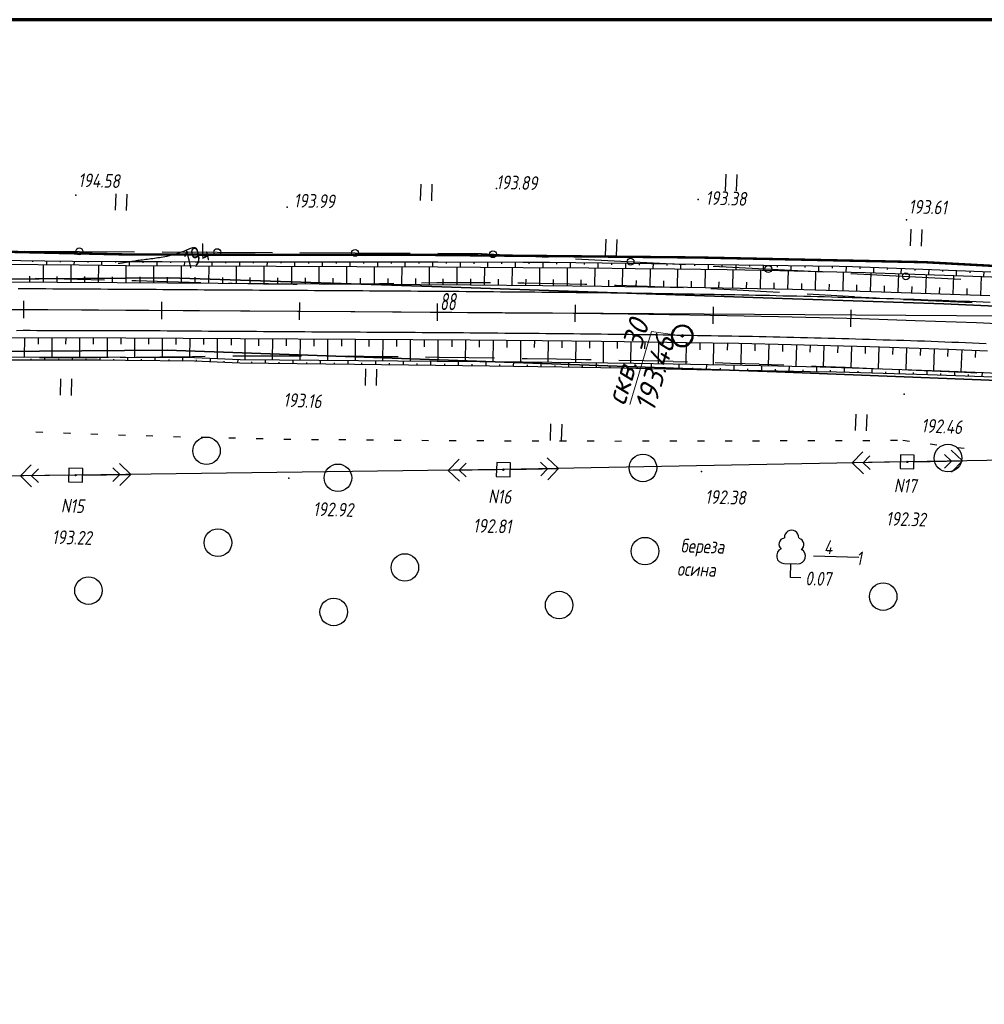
# Model space of a CAD drawing. Header units: millimetres. Extents: x 1808 to 2912, y -1045 to 155.
# Tile 40 of 43: x 2450 to 2590, y 12 to 155. Entities that reach past the tile are written whole.
import ezdxf

# ---------------------------------------------------------------- set-up
doc = ezdxf.new("R2010")
doc.units = ezdxf.units.MM
doc.linetypes.add('CONTI', pattern=[0])
for name, color, linetype, lineweight in [('10', 1, 'Continuous', 35), ('геология', 7, 'Continuous', 20), ('КОПИЯ_ОСЬ_13_ОТКОСЫ', 7, 'Continuous', 30), ('КОПИЯ_ОСЬ_ГРАНИЦЫ_ПОЛОС', 7, 'Continuous', 30), ('ОСЬ_ВЕРХ_ПОКРЫТИЯ_ГРАНИЦЫ_ПОЛОС', 7, 'Continuous', 30), ('ОСЬ_ВЕРХ_ПОКРЫТИЯ_ОСЬ', 1, 'Continuous', 30)]:
    doc.layers.add(name, color=color, linetype=linetype, lineweight=lineweight)
for name, color, linetype in [('_Оформление', 7, 'Continuous'), ('_Ростелеком', 6, 'Continuous'), ('GOR_BDEFAULT', 212, 'CONTI'), ('NAD_MDEFAULT', 7, 'CONTI'), ('PI_OTDEFAULT', 172, 'CONTI'), ('PI_TTDEFAULT', 5, 'CONTI'), ('PLN_O', 7, 'CONTI'), ('SIT_LDEFAULT', 7, 'CONTI'), ('USLZNDEFAULT', 7, 'CONTI'), ('ZAPSKDEFAULT', 7, 'CONTI'), ('КОПИЯ_ОСЬ_ТАНГЕНСЫ', 1, 'Continuous'), ('ОСЬ_ВЕРХ_ПОКРЫТИЯ_ПИКЕТЫ', 1, 'Continuous')]:
    doc.layers.add(name, color=color, linetype=linetype)
doc.styles.add('eskd', font='isocpeur.ttf', dxfattribs={"width": 1.2, "height": 2})
doc.styles.add('SHRFT', font='isocpeui.ttf')
doc.styles.get("Standard").update_dxf_attribs({"font": 'isocpeui.ttf'})
doc.styles.add('ГОСТ', font='isocpeur.ttf', dxfattribs={"height": 4})
doc.linetypes.add('Связь', pattern='A,12.5,[130,ltypeshp.shx,S=1,R=-30,X=0,Y=0.9],1,[130,ltypeshp.shx,S=1,R=-30,X=0,Y=0.9],1,[130,ltypeshp.shx,S=1,R=-30,X=0,Y=0.9],4.5', length=19)

# ---------------------------------------------------------------- blocks, each defined once
blk = doc.blocks.new('BL_2011')
at = {"color": 0}
for p, q in [((0, 0), (0, 2.4)), ((1.6, 0), (1.6, 2.4))]:
    blk.add_line(p, q, dxfattribs=at)
blk = doc.blocks.new('BL_2004')
at = {"color": 0}
blk.add_circle((0, 0), 2, dxfattribs=at)
blk = doc.blocks.new('BL_27')
at = {"color": 0}
for p, q in [((1, 1), (-1, 1)), ((-1, 1), (-1, -1)), ((1, -1), (1, 1)), ((-1, -1), (1, -1))]:
    blk.add_line(p, q, dxfattribs=at)
blk.add_circle((0, 0), 0.1, dxfattribs=at)
blk = doc.blocks.new('BL_104')
at = {"color": 0}
for p, q in [((-0.9, 2), (0.9, 2)), ((0, 0), (0, 2)), ((1.5, 0), (0, 0))]:
    blk.add_line(p, q, dxfattribs=at)
for centre, radius, start, end in [((0, 5.8), 1.04, 358, 185), ((-0.94, 4.8), 0.88, 100, 235), ((0.94, 4.8), 0.88, 305, 80), ((-1, 3.1), 1.1, 115, 270), ((1, 3.1), 1.1, 270, 65)]:
    blk.add_arc(centre, radius, start, end, dxfattribs=at)

msp = doc.modelspace()

# ---------------------------------------------------------------- linework, layer by layer
at = {"layer": '10'}
for points in [[(2838.21, 86.88), (2745.67, 109.1), (2745.67, 109.1), (2640.78, 121.01), (2613.56, 122.06), (2610.59, 112.93), (2583.82, 114.12), (2560.41, 114.91), (2510.96, 116.58), (2471.52, 117.9), (2421, 117.52), (2418.49, 127.19), (2382.69, 127.33), (2304.69, 117.93)], [(2833.66, 67.69), (2735.09, 89.85), (2647.18, 100.83), (2559.51, 104.27), (2471.14, 107.41), (2378.38, 106.69), (2305.8, 97.11), (2295.2, 94.28), (2295.2, 94.28), (2255.3, 73.82), (2141.58, 24.66), (2035.75, -24.69), (1963.91, -74.64), (1919.51, -105.48), (1907.46, -118.26)], [(1907.46, -118.26), (1919.51, -105.48), (1963.91, -74.64), (2035.75, -24.69), (2141.58, 24.66), (2255.3, 73.82), (2295.2, 94.28), (2295.2, 94.28), (2305.8, 97.11), (2378.38, 106.69), (2471.14, 107.41), (2559.51, 104.27), (2647.18, 100.83), (2735.09, 89.85), (2833.66, 67.69)]]:
    msp.add_lwpolyline(points, dxfattribs=at)
at = {"layer": '_Оформление', "lineweight": 70, "ltscale": 200}
msp.add_lwpolyline([(2884.31, 155.37), (1844.1, 155.37), (1844.1, -130.51), (2884.31, -130.51)], close=True, dxfattribs=at)
at = {"layer": '_Ростелеком', "color": 5, "linetype": 'Связь', "const_width": 0.35}
msp.add_lwpolyline([(2837.68, 84.64), (2834.63, 85.71), (2801.14, 93.37), (2762.9, 101.54), (2731.91, 107.29), (2705.65, 111.68), (2677.61, 115.64), (2646.02, 118.91), (2627.94, 118.96), (2612.39, 118.47), (2581.01, 120.17), (2548.18, 120.85), (2509.84, 121.22), (2465.65, 121.28), (2419.75, 122.31), (2397.34, 125.2), (2371.04, 123.46), (2348.12, 120.89), (2321.15, 116.52)], dxfattribs=at)
at = {"layer": 'GOR_BDEFAULT', "color": 212, "elevation": 194, "flags": 128}
msp.add_lwpolyline([(2474.95, 122.32), (2474.37, 122.09), (2473.84, 121.88), (2473.35, 121.69), (2472.9, 121.53), (2472.48, 121.4), (2472.1, 121.28), (2471.74, 121.18), (2471.41, 121.09), (2471.11, 121.01), (2470.82, 120.95), (2470.54, 120.9), (2470.28, 120.85), (2470.03, 120.81), (2469.78, 120.78), (2469.54, 120.75), (2469.29, 120.71), (2469.04, 120.68), (2468.79, 120.65), (2468.55, 120.61), (2468.3, 120.58), (2468.06, 120.54), (2467.81, 120.51), (2467.57, 120.48), (2467.34, 120.44), (2467.1, 120.41), (2466.87, 120.39), (2466.65, 120.35), (2466.44, 120.32), (2466.23, 120.29), (2466.03, 120.26), (2465.84, 120.23), (2465.66, 120.2), (2465.48, 120.19), (2465.31, 120.15), (2465.16, 120.13), (2465.01, 120.11), (2464.86, 120.09), (2464.73, 120.06), (2464.6, 120.05), (2464.48, 120.03), (2464.38, 120.01), (2464.28, 120), (2464.19, 119.99), (2464.11, 119.97), (2464.03, 119.96)], dxfattribs=at)
at = {"layer": 'NAD_MDEFAULT', "color": 0}
msp.add_line((2564.9, 77.53), (2571.46, 77.35), dxfattribs=at)
at = {"layer": 'PI_TTDEFAULT', "color": 5}
for p in [(2518.91, 130.89, 193.89), (2457.91, 129.91, 194.58), (2548.17, 129.27, 193.38), (2488.53, 128.15, 193.99), (2578.39, 126.33, 193.61), (2578.06, 101.03, 192.46), (2578.5, 91.18, 192.32), (2457.86, 89.25, 193.22), (2488.77, 88.81, 192.92), (2519.91, 90.05, 192.81), (2548.64, 89.79, 192.38)]:
    msp.add_point(p, dxfattribs=at)
at = {"layer": 'PLN_O'}
for p, q in [((2450.39, 121.77), (2466.39, 121.69)), ((2470.39, 121.66), (2486.4, 121.58)), ((2490.39, 121.56), (2506.39, 121.48)), ((2510.39, 121.47), (2516.72, 121.43)), ((2516.71, 121.42), (2526.39, 120.9)), ((2530.37, 120.68), (2546.35, 119.82)), ((2550.35, 119.61), (2566.33, 118.75)), ((2570.31, 118.55), (2586.29, 117.69))]:
    msp.add_line(p, q, dxfattribs=at)
for centre in [(2458.39, 121.73), (2478.4, 121.63), (2498.39, 121.52), (2518.4, 121.33), (2538.36, 120.25), (2558.34, 119.18), (2578.3, 118.12)]:
    msp.add_circle(centre, 0.5, dxfattribs=at)
at = {"layer": 'SIT_LDEFAULT', "color": 7}
for p, q in [((2454.2, 117.74), (2452.03, 117.81)), ((2458.14, 117.66), (2454.2, 117.75)), ((2462.03, 117.58), (2458.15, 117.67)), ((2466.66, 117.45), (2466.03, 117.48)), ((2471.24, 117.32), (2466.66, 117.45)), ((2475.91, 117.19), (2471.24, 117.32)), ((2476.02, 117.19), (2475.91, 117.19)), ((2480.56, 117.08), (2480.02, 117.09)), ((2485.09, 116.98), (2480.56, 117.08)), ((2489.4, 116.93), (2485.09, 116.98)), ((2490.02, 116.93), (2489.4, 116.93)), ((2497.75, 116.96), (2494.03, 116.93)), ((2501.92, 117.03), (2497.75, 116.96)), ((2504.03, 117.07), (2501.92, 117.03)), ((2510.27, 117.16), (2508.01, 117.12)), ((2514.44, 117.19), (2510.27, 117.17)), ((2518.02, 117.18), (2514.44, 117.19)), ((2522.87, 117.12), (2522.02, 117.14)), ((2527.27, 117.03), (2522.87, 117.12)), ((2531.75, 116.92), (2527.27, 117.03)), ((2532.01, 116.91), (2531.75, 116.92)), ((2536.28, 116.79), (2536.02, 116.8)), ((2540.78, 116.64), (2536.28, 116.79)), ((2545.23, 116.47), (2540.78, 116.65)), ((2546.01, 116.45), (2545.23, 116.48)), ((2553.81, 116.11), (2550.01, 116.28)), ((2558.07, 115.88), (2553.81, 116.11)), ((2559.98, 115.77), (2558.07, 115.88)), ((2566.57, 115.38), (2563.98, 115.54)), ((2570.83, 115.12), (2566.57, 115.38)), ((2573.97, 114.93), (2570.82, 115.11)), ((2579.33, 114.64), (2577.96, 114.72)), ((2583.69, 114.45), (2579.34, 114.65)), ((2587.94, 114.27), (2583.69, 114.45)), ((2452.63, 106.35), (2452.91, 106.35)), ((2452.91, 106.34), (2456.87, 106.32)), ((2456.87, 106.32), (2461.01, 106.34)), ((2461.01, 106.34), (2462.63, 106.36)), ((2466.63, 106.4), (2470.08, 106.44)), ((2470.08, 106.44), (2474.82, 106.5)), ((2474.82, 106.5), (2476.64, 106.52)), ((2480.64, 106.55), (2484.22, 106.58)), ((2484.22, 106.58), (2488.7, 106.59)), ((2488.7, 106.59), (2490.64, 106.58)), ((2494.64, 106.55), (2497.45, 106.54)), ((2497.46, 106.55), (2501.85, 106.5)), ((2501.85, 106.5), (2504.64, 106.47)), ((2508.63, 106.42), (2510.59, 106.39)), ((2510.59, 106.39), (2514.9, 106.33)), ((2514.9, 106.33), (2518.64, 106.27)), ((2522.63, 106.2), (2523.38, 106.18)), ((2523.38, 106.19), (2527.62, 106.12)), ((2527.62, 106.12), (2531.86, 106.03)), ((2531.86, 106.04), (2532.64, 106.03)), ((2536.64, 105.96), (2540.32, 105.88)), ((2540.32, 105.88), (2544.52, 105.78)), ((2544.52, 105.77), (2546.63, 105.71)), ((2550.62, 105.59), (2552.85, 105.52)), ((2552.85, 105.52), (2557, 105.39)), ((2557, 105.38), (2560.62, 105.25)), ((2564.62, 105.09), (2565.31, 105.07)), ((2565.31, 105.08), (2569.47, 104.91)), ((2569.47, 104.91), (2573.62, 104.74)), ((2573.62, 104.74), (2574.61, 104.7)), ((2578.61, 104.53), (2582.12, 104.39)), ((2582.12, 104.39), (2586.81, 104.2)), ((2586.81, 104.19), (2588.59, 104.12)), ((2452.08, 95.53), (2453.08, 95.5)), ((2456.08, 95.39), (2457.03, 95.35)), ((2457.02, 95.34), (2457.09, 95.35)), ((2460.08, 95.25), (2461.08, 95.21)), ((2464.08, 95.12), (2465.08, 95.08)), ((2468.07, 95), (2469.08, 94.96)), ((2472.07, 94.87), (2473.08, 94.83)), ((2476.07, 94.77), (2477.07, 94.75)), ((2480.07, 94.68), (2481.07, 94.65)), ((2484.06, 94.58), (2485.06, 94.56)), ((2488.06, 94.49), (2489.06, 94.48)), ((2492.07, 94.44), (2493.07, 94.44)), ((2496.06, 94.41), (2497.06, 94.41)), ((2500.07, 94.37), (2501.07, 94.36)), ((2504.07, 94.33), (2505.07, 94.33)), ((2508.07, 94.31), (2509.07, 94.3)), ((2512.07, 94.28), (2513.07, 94.28)), ((2516.07, 94.26), (2517.07, 94.26)), ((2520.06, 94.24), (2521.06, 94.24)), ((2524.07, 94.24), (2525.07, 94.23)), ((2528.06, 94.23), (2529.06, 94.22)), ((2532.07, 94.22), (2533.07, 94.22)), ((2536.06, 94.21), (2537.06, 94.22)), ((2540.07, 94.22), (2541.07, 94.22)), ((2544.07, 94.22), (2545.07, 94.22)), ((2548.06, 94.23), (2549.07, 94.23)), ((2552.07, 94.23), (2553.08, 94.24)), ((2556.07, 94.24), (2557.07, 94.25)), ((2560.07, 94.26), (2561.08, 94.26)), ((2564.07, 94.27), (2565.07, 94.27)), ((2568.07, 94.29), (2569.08, 94.29)), ((2572.07, 94.3), (2573.08, 94.3)), ((2576.06, 94.31), (2577.07, 94.31)), ((2577.85, 94.32), (2578.84, 94.19)), ((2581.82, 93.8), (2582.81, 93.67)), ((2585.79, 93.29), (2586.78, 93.16)), ((2513.49, 91.57), (2511.91, 89.95)), ((2527.91, 90.2), (2526.28, 91.78)), ((2572.08, 92.66), (2570.5, 91.03)), ((2572.1, 91.05), (2573.08, 92.08)), ((2644.13, 92.23), (2578.5, 91.18)), ((2583.89, 92.27), (2584.9, 91.28)), ((2586.5, 91.31), (2584.87, 92.88)), ((2451.43, 90.76), (2449.86, 89.14)), ((2451.46, 89.17), (2452.45, 90.18)), ((2463.25, 90.32), (2464.26, 89.34)), ((2465.86, 89.35), (2464.23, 90.93)), ((2513.51, 89.97), (2514.5, 90.98)), ((2578.5, 91.18), (2519.91, 90.05)), ((2520.91, 90.07), (2527.91, 90.2)), ((2525.29, 91.15), (2526.31, 90.18)), ((2526.31, 90.18), (2525.33, 89.16)), ((2526.34, 88.58), (2527.91, 90.2)), ((2577.51, 91.17), (2570.5, 91.03)), ((2570.5, 91.03), (2572.13, 89.46)), ((2573.12, 90.08), (2572.1, 91.05)), ((2579.5, 91.2), (2586.5, 91.31)), ((2584.9, 91.28), (2583.92, 90.27)), ((2584.92, 89.69), (2586.5, 91.31)), ((2457.86, 89.25), (2397.16, 88.4)), ((2456.86, 89.24), (2449.86, 89.14)), ((2449.86, 89.14), (2451.48, 87.56)), ((2452.48, 88.17), (2451.46, 89.17)), ((2519.91, 90.05), (2457.86, 89.25)), ((2458.86, 89.27), (2465.86, 89.35)), ((2464.26, 89.34), (2463.27, 88.32)), ((2464.28, 87.74), (2465.86, 89.35)), ((2518.91, 90.03), (2511.91, 89.95)), ((2511.91, 89.95), (2513.54, 88.37)), ((2514.52, 88.99), (2513.51, 89.97))]:
    msp.add_line(p, q, dxfattribs=at)
at = {"layer": 'геология', "color": 1, "linetype": 'Continuous'}
for p, q in [((2538.25, 99.49), (2541.42, 110.12)), ((2541.42, 110.12), (2545.82, 109.46))]:
    msp.add_line(p, q, dxfattribs=at)
at = {"layer": 'геология', "color": 1, "linetype": 'Continuous', "lineweight": 50}
for radius in [1.5, 0.103]:
    msp.add_circle((2545.87, 109.47), radius, dxfattribs=at)
at = {"layer": 'КОПИЯ_ОСЬ_13_ОТКОСЫ'}
for points in [[(2446.38, 120.44), (2453.39, 120.38), (2457.39, 120.33), (2465.2, 120.28), (2470.4, 120.26), (2475.2, 120.23), (2481.8, 120.22), (2490.4, 120.21), (2510.4, 120.22), (2522.8, 120.16), (2526.61, 120.15), (2530.43, 120.11), (2538.06, 120.01), (2544.75, 119.91), (2550.48, 119.81), (2557.65, 119.73), (2564.82, 119.63), (2568.64, 119.57), (2570.55, 119.54), (2582.03, 119.13), (2590.64, 118.77)], [(2451.63, 120.39), (2451.62, 120.21)], [(2453.63, 120.37), (2453.62, 119.82)], [(2455.63, 120.35), (2455.62, 120.17)], [(2457.63, 120.33), (2457.62, 119.78)], [(2459.63, 120.32), (2459.62, 120.14)], [(2461.63, 120.3), (2461.62, 119.75)], [(2463.63, 120.29), (2463.62, 120.1)], [(2465.63, 120.28), (2465.62, 119.71)], [(2467.63, 120.27), (2467.62, 120.08)], [(2469.63, 120.26), (2469.62, 119.68)], [(2471.63, 120.25), (2471.62, 120.06)], [(2473.63, 120.24), (2473.62, 119.65)], [(2475.63, 120.23), (2475.62, 120.04)], [(2477.63, 120.23), (2477.62, 119.63)], [(2479.63, 120.22), (2479.62, 120.02)], [(2481.63, 120.22), (2481.62, 119.62)], [(2483.63, 120.22), (2483.62, 120.02)], [(2485.63, 120.22), (2485.62, 119.6)], [(2487.63, 120.21), (2487.62, 120.01)], [(2489.63, 120.21), (2489.62, 119.58)], [(2491.63, 120.21), (2491.63, 120)], [(2493.63, 120.21), (2493.63, 119.57)], [(2495.63, 120.21), (2495.63, 120)], [(2497.63, 120.22), (2497.63, 119.55)], [(2499.63, 120.22), (2499.63, 119.99)], [(2501.63, 120.22), (2501.63, 119.53)], [(2503.63, 120.22), (2503.63, 119.99)], [(2505.63, 120.22), (2505.63, 119.52)], [(2507.63, 120.22), (2507.63, 119.99)], [(2509.63, 120.22), (2509.63, 119.5)], [(2511.63, 120.22), (2511.62, 119.98)], [(2513.63, 120.21), (2513.62, 119.48)], [(2515.63, 120.2), (2515.62, 119.95)], [(2517.62, 120.19), (2517.62, 119.45)], [(2519.62, 120.18), (2519.62, 119.93)], [(2521.62, 120.17), (2521.62, 119.43)], [(2523.62, 120.16), (2523.62, 119.92)], [(2525.62, 120.16), (2525.62, 119.4)], [(2527.62, 120.14), (2527.62, 119.89)], [(2529.62, 120.12), (2529.62, 119.37)], [(2531.62, 120.1), (2531.62, 119.85)], [(2533.62, 120.07), (2533.61, 119.33)], [(2446.37, 119.88), (2458.39, 119.78), (2465.19, 119.71), (2475.19, 119.64), (2510.4, 119.5), (2522.79, 119.42), (2532.33, 119.34), (2539.01, 119.27), (2544.74, 119.2), (2552.38, 119.09), (2560.02, 118.95), (2566.23, 118.81), (2572.44, 118.65), (2583.92, 118.29), (2593.48, 117.93)], [(2446.37, 119.88), (2458.39, 119.78), (2465.19, 119.71), (2475.19, 119.64), (2510.4, 119.5), (2522.79, 119.42), (2532.33, 119.34), (2539.01, 119.27), (2544.74, 119.2), (2552.38, 119.09), (2560.02, 118.95), (2566.23, 118.81), (2572.44, 118.65), (2583.92, 118.29), (2593.48, 117.93)], [(2453.2, 117.27), (2453.21, 119.82)], [(2457.2, 117.25), (2457.21, 119.79)], [(2461.2, 117.23), (2461.21, 119.75)], [(2465.2, 117.21), (2465.21, 119.71)], [(2469.2, 117.18), (2469.21, 119.68)], [(2473.2, 117.15), (2473.21, 119.66)], [(2477.2, 117.13), (2477.21, 119.63)], [(2481.2, 117.1), (2481.21, 119.62)], [(2485.2, 117.08), (2485.21, 119.6)], [(2489.2, 117.05), (2489.21, 119.58)], [(2493.2, 117.02), (2493.21, 119.57)], [(2497.2, 117), (2497.21, 119.55)], [(2501.2, 116.97), (2501.21, 119.53)], [(2505.2, 116.94), (2505.21, 119.52)], [(2509.19, 116.92), (2509.21, 119.5)], [(2513.19, 116.89), (2513.21, 119.48)], [(2517.19, 116.86), (2517.22, 119.45)], [(2521.19, 116.83), (2521.22, 119.43)], [(2525.19, 116.79), (2525.22, 119.4)], [(2529.19, 116.75), (2529.22, 119.37)], [(2533.19, 116.71), (2533.22, 119.33)], [(2535.62, 120.05), (2535.62, 119.8)], [(2537.19, 116.66), (2537.23, 119.29)], [(2537.62, 120.02), (2537.61, 119.29)], [(2539.62, 119.99), (2539.62, 119.75)], [(2541.19, 116.61), (2541.23, 119.25)], [(2541.62, 119.96), (2541.61, 119.24)], [(2543.62, 119.93), (2543.62, 119.69)], [(2545.19, 116.55), (2545.23, 119.2)], [(2545.62, 119.89), (2545.61, 119.19)], [(2547.62, 119.86), (2547.62, 119.62)], [(2549.19, 116.48), (2549.24, 119.14)], [(2549.62, 119.82), (2549.61, 119.13)], [(2551.62, 119.8), (2551.62, 119.57)], [(2553.19, 116.41), (2553.24, 119.07)], [(2553.62, 119.78), (2553.61, 119.06)], [(2555.62, 119.76), (2555.62, 119.52)], [(2557.19, 116.33), (2557.25, 119)], [(2557.62, 119.73), (2557.61, 118.99)], [(2559.62, 119.71), (2559.62, 119.46)], [(2561.19, 116.25), (2561.25, 118.92)], [(2561.62, 119.68), (2561.61, 118.91)], [(2563.62, 119.65), (2563.62, 119.4)], [(2565.19, 116.14), (2565.26, 118.83)], [(2565.62, 119.62), (2565.61, 118.82)], [(2567.62, 119.59), (2567.62, 119.32)], [(2569.19, 116.04), (2569.26, 118.73)], [(2569.62, 119.55), (2569.61, 118.72)], [(2571.62, 119.5), (2571.61, 119.22)], [(2573.62, 119.43), (2573.59, 118.61)], [(2575.62, 119.36), (2575.61, 119.09)], [(2577.62, 119.29), (2577.59, 118.49)], [(2579.61, 119.22), (2579.61, 118.95)], [(2581.61, 119.14), (2581.59, 118.37)], [(2583.61, 119.06), (2583.6, 118.8)], [(2585.61, 118.98), (2585.58, 118.23)], [(2587.61, 118.89), (2587.6, 118.64)], [(2589.61, 118.81), (2589.58, 118.08)], [(2446.37, 117.31), (2463.88, 117.22), (2515.14, 116.88), (2525.63, 116.79), (2534.21, 116.7), (2540.88, 116.61), (2546.6, 116.53), (2554.24, 116.39), (2561.87, 116.23), (2573.32, 115.93), (2584.77, 115.54), (2590.5, 115.32)], [(2451.2, 117.28), (2451.2, 118.14)], [(2455.2, 117.26), (2455.2, 118.11)], [(2459.2, 117.24), (2459.2, 118.09)], [(2463.2, 117.22), (2463.2, 118.06)], [(2467.2, 117.19), (2467.2, 118.03)], [(2471.2, 117.17), (2471.2, 118)], [(2475.2, 117.14), (2475.2, 117.98)], [(2479.2, 117.11), (2479.2, 117.95)], [(2483.2, 117.09), (2483.2, 117.93)], [(2487.2, 117.06), (2487.2, 117.9)], [(2491.2, 117.04), (2491.2, 117.88)], [(2495.2, 117.01), (2495.2, 117.86)], [(2499.2, 116.98), (2499.2, 117.84)], [(2503.2, 116.96), (2503.2, 117.81)], [(2507.2, 116.93), (2507.2, 117.79)], [(2511.19, 116.91), (2511.2, 117.77)], [(2515.19, 116.88), (2515.2, 117.74)], [(2519.19, 116.85), (2519.2, 117.71)], [(2523.19, 116.81), (2523.2, 117.68)], [(2527.19, 116.77), (2527.2, 117.64)], [(2531.19, 116.73), (2531.2, 117.6)], [(2535.19, 116.69), (2535.21, 117.56)], [(2539.19, 116.64), (2539.2, 117.51)], [(2543.19, 116.58), (2543.21, 117.46)], [(2547.19, 116.52), (2547.21, 117.4)], [(2551.19, 116.45), (2551.21, 117.33)], [(2555.19, 116.37), (2555.21, 117.26)], [(2573.19, 115.93), (2573.26, 118.62)], [(2577.18, 115.8), (2577.27, 118.5)], [(2581.18, 115.66), (2581.27, 118.38)], [(2585.18, 115.53), (2585.28, 118.24)], [(2589.18, 115.37), (2589.29, 118.09)], [(2559.19, 116.29), (2559.21, 117.18)], [(2563.19, 116.2), (2563.21, 117.09)], [(2567.19, 116.09), (2567.21, 116.99)], [(2571.19, 115.98), (2571.21, 116.88)], [(2575.18, 115.87), (2575.22, 116.76)], [(2579.18, 115.73), (2579.21, 116.63)], [(2583.18, 115.6), (2583.21, 116.5)], [(2587.18, 115.45), (2587.21, 116.36)], [(2446.34, 109.22), (2465.13, 109.21), (2515.08, 108.88), (2525.55, 108.79), (2534.11, 108.7), (2540.77, 108.61), (2546.47, 108.53), (2554.08, 108.39), (2561.68, 108.23), (2573.08, 107.93), (2584.47, 107.55), (2590.16, 107.32)], [(2450.42, 109.22), (2450.41, 106.41)], [(2452.42, 109.22), (2452.41, 108.28)], [(2454.42, 109.22), (2454.41, 106.41)], [(2456.42, 109.21), (2456.41, 108.28)], [(2458.42, 109.21), (2458.41, 106.41)], [(2460.42, 109.21), (2460.41, 108.28)], [(2462.42, 109.21), (2462.41, 106.4)], [(2464.42, 109.21), (2464.41, 108.27)], [(2466.42, 109.2), (2466.4, 106.39)], [(2468.42, 109.19), (2468.41, 108.25)], [(2470.42, 109.17), (2470.4, 106.36)], [(2472.41, 109.16), (2472.41, 108.22)], [(2474.42, 109.15), (2474.4, 106.34)], [(2476.41, 109.13), (2476.41, 108.2)], [(2478.41, 109.12), (2478.4, 106.18)], [(2480.41, 109.11), (2480.41, 108.13)], [(2482.41, 109.09), (2482.39, 106.01)], [(2484.41, 109.08), (2484.41, 108.05)], [(2486.41, 109.07), (2486.39, 105.99)], [(2488.41, 109.05), (2488.41, 108.03)], [(2490.41, 109.04), (2490.39, 105.96)], [(2492.41, 109.03), (2492.41, 108)], [(2494.41, 109.02), (2494.39, 105.93)], [(2496.41, 109), (2496.41, 107.97)], [(2498.41, 108.99), (2498.39, 105.9)], [(2500.41, 108.98), (2500.41, 107.95)], [(2502.41, 108.96), (2502.39, 105.87)], [(2504.41, 108.95), (2504.41, 107.92)], [(2506.41, 108.94), (2506.39, 105.84)], [(2508.41, 108.92), (2508.41, 107.89)], [(2510.41, 108.91), (2510.39, 105.82)], [(2512.41, 108.9), (2512.41, 107.87)], [(2514.41, 108.88), (2514.39, 105.78)], [(2516.41, 108.87), (2516.41, 107.83)], [(2518.41, 108.85), (2518.39, 105.74)], [(2520.41, 108.83), (2520.41, 107.8)], [(2522.41, 108.82), (2522.39, 105.71)], [(2524.41, 108.8), (2524.4, 107.76)], [(2526.41, 108.78), (2526.38, 105.66)], [(2528.41, 108.76), (2528.4, 107.72)], [(2530.41, 108.74), (2530.38, 105.62)], [(2532.41, 108.72), (2532.4, 107.68)], [(2534.41, 108.7), (2534.37, 105.57)], [(2536.41, 108.67), (2536.4, 107.63)], [(2538.41, 108.65), (2538.37, 105.52)], [(2540.41, 108.62), (2540.4, 107.58)], [(2542.41, 108.59), (2542.37, 105.46)], [(2544.41, 108.56), (2544.4, 107.52)], [(2546.41, 108.53), (2546.36, 105.39)], [(2548.41, 108.5), (2548.39, 107.45)], [(2550.41, 108.46), (2550.36, 105.32)], [(2552.41, 108.43), (2552.39, 107.38)], [(2554.41, 108.39), (2554.35, 105.24)], [(2556.41, 108.35), (2556.39, 107.3)], [(2558.41, 108.3), (2558.34, 105.15)], [(2560.41, 108.26), (2560.39, 107.21)], [(2562.41, 108.21), (2562.33, 105.06)], [(2564.41, 108.16), (2564.38, 107.11)], [(2566.41, 108.11), (2566.32, 104.95)], [(2568.41, 108.06), (2568.38, 107)], [(2570.41, 108), (2570.32, 104.84)], [(2572.41, 107.95), (2572.38, 106.9)], [(2574.4, 107.89), (2574.3, 104.71)], [(2576.4, 107.82), (2576.37, 106.76)], [(2578.4, 107.75), (2578.3, 104.58)], [(2580.4, 107.69), (2580.37, 106.63)], [(2582.4, 107.62), (2582.29, 104.44)], [(2584.4, 107.55), (2584.36, 106.49)], [(2586.4, 107.48), (2586.27, 104.29)], [(2588.4, 107.4), (2588.35, 106.34)], [(2446.33, 106.42), (2464.31, 106.4), (2465.11, 106.4), (2475.11, 106.33), (2481.71, 106.02), (2510.3, 105.82), (2522.67, 105.71), (2531.22, 105.61), (2538.83, 105.51), (2544.53, 105.42), (2552.12, 105.28), (2559.71, 105.12), (2565.87, 104.97), (2572.04, 104.79), (2583.41, 104.4), (2589.56, 104.16), (2595.71, 103.88)], [(2446.33, 106.42), (2464.31, 106.4), (2465.11, 106.4), (2475.11, 106.33), (2481.71, 106.02), (2510.3, 105.82), (2522.67, 105.7), (2531.22, 105.61), (2538.83, 105.51), (2544.53, 105.42), (2552.12, 105.28), (2559.71, 105.12), (2565.87, 104.97), (2572.04, 104.79), (2583.41, 104.4), (2589.56, 104.16), (2595.71, 103.88)], [(2446.33, 106.01), (2457.31, 106.01), (2461.31, 105.98), (2465.11, 105.95), (2475.1, 105.85), (2481.7, 105.56), (2498.3, 105.38), (2517.91, 105.12), (2528.37, 104.96), (2536.92, 104.81), (2550.21, 104.53), (2557.32, 104.43), (2564.44, 104.3), (2568.23, 104.23), (2570.12, 104.18), (2581.49, 103.87), (2590.95, 103.54)], [(2451.41, 106.01), (2451.41, 106.15)], [(2453.41, 106.01), (2453.41, 106.41)], [(2455.41, 106.01), (2455.41, 106.15)], [(2457.41, 106.01), (2457.41, 106.41)], [(2459.41, 106), (2459.41, 106.13)], [(2461.41, 105.98), (2461.41, 106.4)], [(2463.41, 105.96), (2463.41, 106.11)], [(2465.41, 105.95), (2465.41, 106.4)], [(2467.41, 105.93), (2467.41, 106.08)], [(2469.41, 105.91), (2469.41, 106.37)], [(2471.41, 105.89), (2471.41, 106.04)], [(2473.41, 105.87), (2473.41, 106.34)], [(2475.41, 105.84), (2475.41, 105.99)], [(2477.4, 105.75), (2477.42, 106.22)], [(2479.4, 105.66), (2479.41, 105.82)], [(2481.4, 105.58), (2481.42, 106.03)], [(2485.4, 105.52), (2485.4, 105.99)], [(2489.4, 105.48), (2489.4, 105.96)], [(2493.4, 105.44), (2493.4, 105.94)], [(2497.4, 105.39), (2497.4, 105.91)], [(2501.4, 105.34), (2501.41, 105.88)], [(2505.4, 105.29), (2505.41, 105.85)], [(2509.4, 105.23), (2509.41, 105.82)], [(2513.4, 105.18), (2513.41, 105.79)], [(2483.4, 105.55), (2483.4, 105.7)], [(2487.4, 105.5), (2487.4, 105.66)], [(2491.4, 105.46), (2491.4, 105.62)], [(2495.4, 105.42), (2495.4, 105.58)], [(2499.4, 105.37), (2499.4, 105.54)], [(2503.4, 105.31), (2503.4, 105.49)], [(2507.4, 105.26), (2507.4, 105.45)], [(2511.4, 105.21), (2511.4, 105.4)], [(2515.4, 105.15), (2515.4, 105.36)], [(2517.4, 105.13), (2517.41, 105.75)], [(2519.4, 105.1), (2519.4, 105.3)], [(2521.4, 105.06), (2521.41, 105.72)], [(2523.4, 105.03), (2523.4, 105.25)], [(2525.4, 105), (2525.41, 105.67)], [(2527.4, 104.97), (2527.4, 105.19)], [(2529.4, 104.94), (2529.41, 105.63)], [(2531.4, 104.9), (2531.4, 105.13)], [(2533.4, 104.87), (2533.41, 105.58)], [(2535.39, 104.83), (2535.4, 105.07)], [(2537.39, 104.8), (2537.41, 105.53)], [(2539.39, 104.75), (2539.4, 105)], [(2541.39, 104.71), (2541.41, 105.47)], [(2543.39, 104.67), (2543.4, 104.92)], [(2545.39, 104.63), (2545.41, 105.41)], [(2547.39, 104.58), (2547.4, 104.84)], [(2549.39, 104.54), (2549.41, 105.34)], [(2551.39, 104.51), (2551.4, 104.77)], [(2553.39, 104.48), (2553.4, 105.26)], [(2555.39, 104.45), (2555.39, 104.71)], [(2557.39, 104.42), (2557.4, 105.17)], [(2559.39, 104.39), (2559.39, 104.64)], [(2561.39, 104.36), (2561.4, 105.08)], [(2563.39, 104.32), (2563.39, 104.56)], [(2565.39, 104.28), (2565.4, 104.98)], [(2567.39, 104.24), (2567.39, 104.48)], [(2569.39, 104.2), (2569.4, 104.87)], [(2571.39, 104.15), (2571.39, 104.37)], [(2573.39, 104.09), (2573.41, 104.75)], [(2577.39, 103.98), (2577.4, 104.61)], [(2581.38, 103.87), (2581.4, 104.47)], [(2575.39, 104.04), (2575.39, 104.26)], [(2579.39, 103.93), (2579.39, 104.14)], [(2583.38, 103.81), (2583.39, 104.01)], [(2585.38, 103.74), (2585.4, 104.33)], [(2587.38, 103.67), (2587.39, 103.87)], [(2589.38, 103.6), (2589.4, 104.16)]]:
    msp.add_lwpolyline(points, dxfattribs=at)
at = {"layer": 'КОПИЯ_ОСЬ_ГРАНИЦЫ_ПОЛОС'}
msp.add_lwpolyline([(2590.52, 114.32), (2589.52, 114.36), (2588.52, 114.4), (2587.52, 114.44), (2586.52, 114.48), (2585.51, 114.52), (2584.51, 114.55), (2583.51, 114.59), (2582.51, 114.63), (2581.51, 114.66), (2580.51, 114.7), (2579.51, 114.73), (2578.51, 114.76), (2577.51, 114.8), (2576.51, 114.83), (2575.51, 114.86), (2574.51, 114.89), (2573.51, 114.92), (2572.51, 114.95), (2571.51, 114.98), (2570.5, 115.01), (2569.5, 115.04), (2568.5, 115.06), (2567.5, 115.09), (2566.5, 115.12), (2565.5, 115.14), (2564.5, 115.17), (2563.5, 115.19), (2562.5, 115.22), (2561.5, 115.24), (2560.5, 115.26), (2559.5, 115.28), (2558.5, 115.31), (2557.5, 115.33), (2556.5, 115.35), (2555.5, 115.37), (2554.5, 115.39), (2553.5, 115.41), (2552.49, 115.43), (2551.49, 115.44), (2550.49, 115.46), (2549.49, 115.48), (2548.49, 115.5), (2547.49, 115.51), (2546.49, 115.53), (2545.49, 115.55), (2544.49, 115.56), (2543.49, 115.58), (2542.49, 115.59), (2541.49, 115.61), (2540.49, 115.62), (2539.49, 115.63), (2538.49, 115.65), (2537.49, 115.66), (2536.49, 115.67), (2535.49, 115.68), (2534.49, 115.7), (2533.49, 115.71), (2532.49, 115.72), (2531.49, 115.73), (2530.49, 115.74), (2529.49, 115.75), (2528.49, 115.76), (2527.49, 115.77), (2526.49, 115.78), (2525.49, 115.79), (2524.49, 115.8), (2523.49, 115.81), (2522.49, 115.82), (2521.49, 115.83), (2520.49, 115.84), (2519.49, 115.84), (2518.49, 115.85), (2517.49, 115.86), (2516.49, 115.87), (2515.49, 115.88), (2514.49, 115.88), (2513.49, 115.89), (2512.49, 115.9), (2511.49, 115.91), (2510.49, 115.91), (2509.5, 115.92), (2508.5, 115.93), (2507.5, 115.93), (2506.5, 115.94), (2505.5, 115.95), (2504.5, 115.95), (2503.5, 115.96), (2502.5, 115.97), (2501.5, 115.97), (2500.5, 115.98), (2499.5, 115.99), (2498.5, 115.99), (2497.5, 116), (2496.5, 116.01), (2495.5, 116.01), (2494.51, 116.02), (2493.51, 116.03), (2492.51, 116.03), (2491.51, 116.04), (2490.51, 116.04), (2489.51, 116.05), (2488.51, 116.06), (2487.51, 116.06), (2486.51, 116.07), (2485.51, 116.08), (2484.51, 116.08), (2483.51, 116.09), (2482.51, 116.1), (2481.52, 116.1), (2480.52, 116.11), (2479.52, 116.11), (2478.52, 116.12), (2477.52, 116.13), (2476.52, 116.13), (2475.52, 116.14), (2474.52, 116.15), (2473.52, 116.15), (2472.52, 116.16), (2471.52, 116.17), (2470.52, 116.17), (2469.52, 116.18), (2468.53, 116.19), (2467.53, 116.19), (2466.53, 116.2), (2465.53, 116.2), (2464.53, 116.21), (2463.53, 116.22), (2462.53, 116.22), (2461.53, 116.23), (2460.53, 116.24), (2459.53, 116.24), (2458.53, 116.25), (2457.53, 116.25), (2456.53, 116.26), (2455.53, 116.27), (2454.53, 116.27), (2453.53, 116.28), (2452.53, 116.28), (2451.53, 116.29), (2450.53, 116.29), (2449.53, 116.3)], dxfattribs=at)
at = {"layer": 'КОПИЯ_ОСЬ_ТАНГЕНСЫ'}
msp.add_line((2413.38, 113.54), (2610.38, 112.27), dxfattribs=at)
at = {"layer": 'ОСЬ_ВЕРХ_ПОКРЫТИЯ_ГРАНИЦЫ_ПОЛОС'}
for points in [[(2446.37, 117.31), (2463.88, 117.22), (2515.14, 116.88), (2525.63, 116.79), (2534.21, 116.7), (2540.88, 116.61), (2546.6, 116.53), (2554.24, 116.39), (2561.87, 116.23), (2573.32, 115.93), (2584.77, 115.54), (2590.5, 115.32)], [(2589.95, 108.33), (2588.95, 108.38), (2587.96, 108.42), (2586.96, 108.45), (2585.97, 108.49), (2584.97, 108.53), (2583.97, 108.57), (2582.98, 108.61), (2581.98, 108.64), (2580.98, 108.68), (2579.98, 108.71), (2578.99, 108.75), (2577.99, 108.78), (2576.99, 108.81), (2576, 108.84), (2575, 108.87), (2574, 108.9), (2573, 108.93), (2572.01, 108.96), (2571.01, 108.99), (2570.01, 109.02), (2569.02, 109.05), (2568.02, 109.07), (2567.02, 109.1), (2566.02, 109.13), (2565.03, 109.15), (2564.03, 109.18), (2563.03, 109.2), (2562.03, 109.22), (2561.03, 109.25), (2560.04, 109.27), (2559.04, 109.29), (2558.04, 109.31), (2557.04, 109.33), (2556.05, 109.36), (2555.05, 109.38), (2554.05, 109.4), (2553.05, 109.41), (2552.05, 109.43), (2551.06, 109.45), (2550.06, 109.47), (2549.06, 109.49), (2548.06, 109.5), (2547.06, 109.52), (2546.07, 109.54), (2545.07, 109.55), (2544.07, 109.57), (2543.07, 109.58), (2542.07, 109.6), (2541.07, 109.61), (2540.08, 109.62), (2539.08, 109.64), (2538.08, 109.65), (2537.08, 109.66), (2536.08, 109.68), (2535.08, 109.69), (2534.08, 109.7), (2533.09, 109.71), (2532.09, 109.72), (2531.09, 109.73), (2530.09, 109.75), (2529.09, 109.76), (2528.09, 109.77), (2527.09, 109.78), (2526.09, 109.79), (2525.1, 109.8), (2524.1, 109.8), (2523.1, 109.81), (2522.1, 109.82), (2521.1, 109.83), (2520.1, 109.84), (2519.1, 109.85), (2518.1, 109.86), (2517.1, 109.86), (2516.11, 109.87), (2515.11, 109.88), (2514.11, 109.89), (2513.11, 109.89), (2512.11, 109.9), (2511.11, 109.91), (2510.11, 109.92), (2509.11, 109.92), (2508.11, 109.93), (2507.11, 109.94), (2506.11, 109.94), (2505.11, 109.95), (2504.11, 109.96), (2503.11, 109.96), (2502.12, 109.97), (2501.12, 109.98), (2500.12, 109.98), (2499.12, 109.99), (2498.12, 110), (2497.12, 110), (2496.12, 110.01), (2495.12, 110.01), (2494.12, 110.02), (2493.12, 110.03), (2492.12, 110.03), (2491.12, 110.04), (2490.12, 110.05), (2489.12, 110.05), (2488.12, 110.06), (2487.12, 110.07), (2486.12, 110.07), (2485.12, 110.08), (2484.12, 110.09), (2483.12, 110.09), (2482.12, 110.1), (2481.13, 110.1), (2480.13, 110.11), (2479.13, 110.12), (2478.13, 110.12), (2477.13, 110.13), (2476.13, 110.14), (2475.13, 110.14), (2474.13, 110.15), (2473.13, 110.16), (2472.13, 110.16), (2471.13, 110.17), (2470.13, 110.18), (2469.13, 110.18), (2468.13, 110.19), (2467.13, 110.19), (2466.13, 110.2), (2465.13, 110.21), (2464.14, 110.21), (2463.15, 110.21), (2462.16, 110.21), (2461.17, 110.21), (2460.18, 110.22), (2459.19, 110.22), (2458.2, 110.22), (2457.21, 110.22), (2456.22, 110.22), (2455.23, 110.22), (2454.24, 110.22), (2453.24, 110.22), (2452.25, 110.22), (2451.26, 110.23), (2450.27, 110.23), (2449.28, 110.22)], [(2446.34, 109.22), (2465.13, 109.21), (2515.08, 108.88), (2525.55, 108.79), (2534.11, 108.7), (2540.77, 108.61), (2546.47, 108.53), (2554.08, 108.39), (2561.68, 108.23), (2573.08, 107.93), (2584.47, 107.55), (2590.16, 107.32)]]:
    msp.add_lwpolyline(points, dxfattribs=at)
at = {"layer": 'ОСЬ_ВЕРХ_ПОКРЫТИЯ_ОСЬ'}
msp.add_lwpolyline([(2445.34, 113.31), (2452.27, 113.28), (2465.15, 113.21), (2465.15, 113.21), (2498.34, 112.99), (2498.34, 112.99), (2520.16, 112.84), (2530.07, 112.75), (2538.01, 112.65), (2543.96, 112.57), (2549.91, 112.47), (2554.86, 112.38), (2559.82, 112.28), (2563.79, 112.18), (2567.75, 112.08), (2571.72, 111.97), (2575.68, 111.85), (2579.65, 111.72), (2582.62, 111.62), (2585.59, 111.51), (2588.57, 111.39), (2591.54, 111.27)], dxfattribs=at)
at = {"layer": 'ОСЬ_ВЕРХ_ПОКРЫТИЯ_ПИКЕТЫ'}
for p, q in [((2450.35, 112.04), (2450.36, 114.54)), ((2470.34, 111.92), (2470.36, 114.42)), ((2490.34, 111.8), (2490.36, 114.3)), ((2510.34, 111.66), (2510.36, 114.16)), ((2510.34, 111.66), (2510.36, 114.16)), ((2530.34, 111.49), (2530.36, 113.99)), ((2550.33, 111.21), (2550.37, 113.71)), ((2570.31, 110.76), (2570.38, 113.26))]:
    msp.add_line(p, q, dxfattribs=at)

# ---------------------------------------------------------------- block references
at = {"layer": 'USLZNDEFAULT', "color": 7, "rotation": 358.4120607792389}
for name, p in [('BL_27', (2578.5, 91.18)), ('BL_27', (2457.86, 89.25)), ('BL_27', (2519.91, 90.05)), ('BL_104', (2561.56, 74.41))]:
    msp.add_blockref(name, p, dxfattribs=at)
at = {"layer": 'ZAPSKDEFAULT', "color": 7, "rotation": 358.4120607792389}
for name, p in [('BL_2011', (2552.15, 130.55)), ('BL_2011', (2507.91, 129.12)), ('BL_2011', (2463.66, 127.7)), ('BL_2011', (2578.99, 122.56)), ('BL_2011', (2534.74, 121.13)), ('BL_2011', (2499.91, 102.29)), ('BL_2011', (2455.66, 100.86)), ('BL_2011', (2571, 95.72)), ('BL_2011', (2526.75, 94.3)), ('BL_2004', (2476.85, 92.79)), ('BL_2004', (2584.41, 91.73)), ('BL_2004', (2540.16, 90.3)), ('BL_2004', (2495.91, 88.87)), ('BL_2004', (2478.5, 79.45)), ('BL_2004', (2540.46, 78.22)), ('BL_2004', (2505.62, 75.85)), ('BL_2004', (2459.72, 72.49)), ('BL_2004', (2575.01, 71.62)), ('BL_2004', (2528, 70.39)), ('BL_2004', (2495.3, 69.39))]:
    msp.add_blockref(name, p, dxfattribs=at)

# ---------------------------------------------------------------- texts
at = {"layer": 'GOR_BDEFAULT', "color": 212, "style": 'SHRFT', "width": 0.75}
msp.add_text('194', height=2.625, rotation=24.6605, dxfattribs=at).set_placement((2474.04, 119.01, 194))
at = {"layer": 'NAD_MDEFAULT', "color": 7, "style": 'eskd', "oblique": 10, "width": 0.8}
for s, rotation, p in [('N17', 358.1429, (2576.55, 86.77)), ('N15', 358.1429, (2455.72, 83.84)), ('N16', 358.1429, (2517.71, 85.2)), (' береза', 358.4121, (2544.59, 78.06)), (' 4', 358.4121, (2565.4, 77.85)), (' 1', 358.4121, (2570.09, 76.21)), ('осина', 358.4121, (2545.09, 74.66)), (' 0.07', 358.4121, (2562.68, 73.3))]:
    msp.add_text(s, height=2, rotation=rotation, dxfattribs=at).set_placement(p)
at = {"layer": 'PI_OTDEFAULT', "color": 172, "style": 'eskd', "oblique": 10, "width": 0.8}
for s, rotation, p in [('194.58', 358.4121, (2458.24, 131.09)), ('193.89', 358.4121, (2518.88, 130.79)), ('193.99', 358.4121, (2489.52, 128.14)), ('193.38', 358.4121, (2549.25, 128.51)), ('193.61', 358.4121, (2578.72, 127.25)), ('193.16', 357.4121, (2487.97, 99.2)), ('192.46', 357.4121, (2580.53, 95.47)), ('192.38', 358.4121, (2549.18, 85.12)), ('192.92', 358.4121, (2492.31, 83.35)), ('192.81', 358.4121, (2515.51, 80.94)), ('192.32', 358.4121, (2575.43, 81.95)), ('193.22', 358.4121, (2454.43, 79.28))]:
    msp.add_text(s, height=2, rotation=rotation, dxfattribs=at).set_placement(p)
at = {"layer": 'геология', "color": 1, "style": 'ГОСТ', "oblique": 15}
for s, p in [('скв. 30', (2537.53, 99.19)), ('193.46', (2541.73, 98.23))]:
    msp.add_text(s, height=3, rotation=73.5121, dxfattribs=at).set_placement(p)
at = {"layer": 'ОСЬ_ВЕРХ_ПОКРЫТИЯ_ПИКЕТЫ', "width": 0.6}
msp.add_text('88', height=2.5, rotation=359.5973, dxfattribs=at).set_placement((2510.73, 113.2))

doc.saveas('drawing.dxf')
